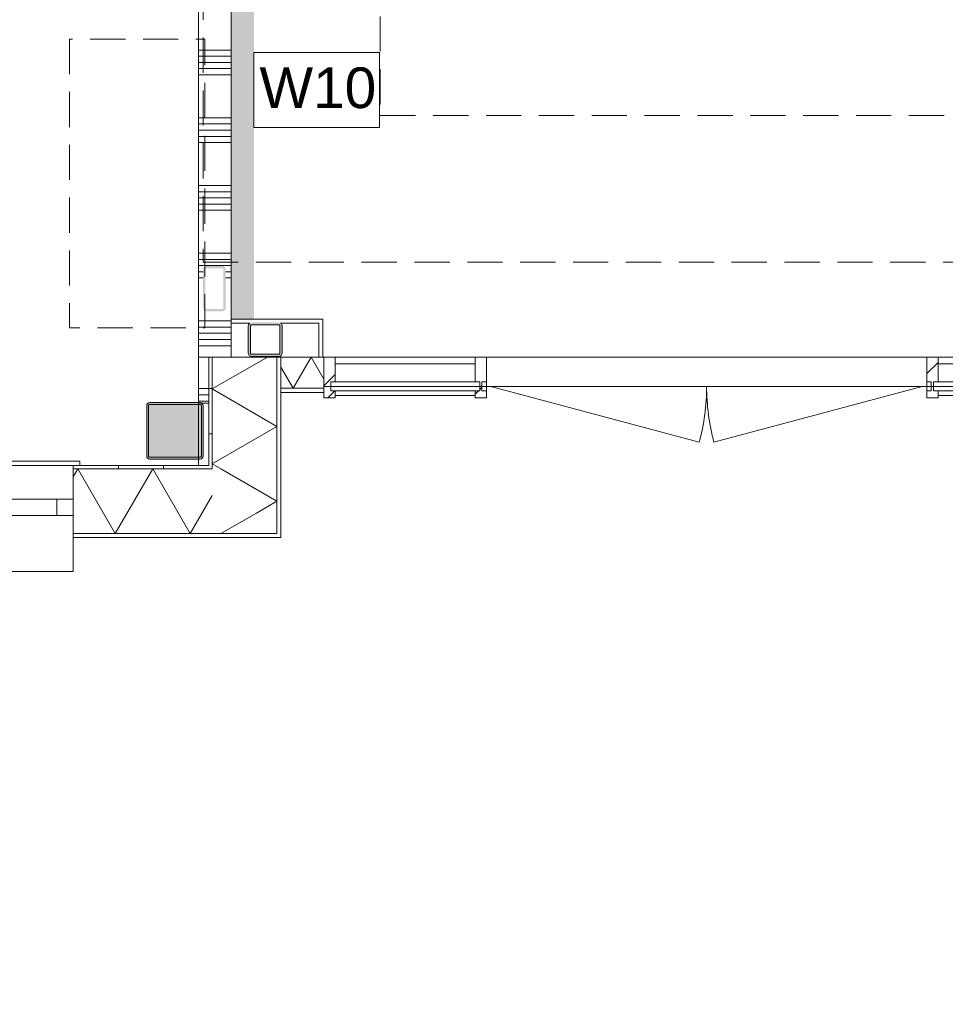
# Model space of a CAD drawing. Header units: millimetres. Extents: x -850 to 154668, y -80343 to 71019.
# Tile 14 of 147: x 24763 to 28862, y 14672 to 19035. Entities that reach past the tile are written whole.
import ezdxf

# ---------------------------------------------------------------- set-up
doc = ezdxf.new("R2010")
doc.units = ezdxf.units.MM
doc.header["$MEASUREMENT"] = 0
doc.linetypes.add('B0701', pattern=[234.119993, 155.999994, -78.119999])
doc.linetypes.add('Wipeout_Contour', pattern=[1000, 0, -1000])
for name, color, linetype in [('22 NC Binnenwanden', 7, 'Continuous'), ('Info Wandafwerking aanduiding', 7, 'Continuous'), ('New_21 Buitenwanden', 7, 'Continuous'), ('New_21 Buitenwanden Doorsnede-arcering', 7, 'Continuous'), ('New_21 Buitenwanden Laagscheidingslijnen', 7, 'Continuous'), ('New_21 Buitenwanden Ramen', 7, 'Continuous'), ('New_21 Vliesgevels', 7, 'Continuous'), ('New_21 Vliesgevels Afdek-arcering', 7, 'Continuous'), ('New_21 Vliesgevels Deuren', 7, 'Continuous'), ('New_21 Vliesgevels Doorsnede-arcering', 7, 'Continuous'), ('New_22 NC Binnenwanden', 7, 'Continuous'), ('New_22 NC Binnenwanden Doorsnede-arcering', 7, 'Continuous'), ('New_23 Vloeren', 7, 'Continuous'), ('New_24 Trappen', 7, 'Continuous'), ('New_73 Keuken', 7, 'Continuous'), ('New_Info Wandafwerking aanduiding', 7, 'Continuous'), ('New_Info Wandafwerking aanduiding Doorsnede-arcering', 7, 'Continuous'), ('New_Z Ruimtefuncties Zone omranding', 7, 'Continuous'), ('S-COLS-____-OTLN.RVT S', 7, 'Continuous'), ('S-COLS-____-OTLN.RVT S 2D arcering', 7, 'Continuous'), ('S-COLS-____-OTLN.RVT S Doorsnede-arcering', 7, 'Continuous')]:
    doc.layers.add(name, color=color, linetype=linetype)
doc.styles.add('GENERATED_STYLE_1', font='arial.ttf')
doc.linetypes.add('Regenwater', pattern='A,0,[1,UO-720 _wandafwerkingen BG_2022-06-211.Shx,S=11.404762,R=0,X=0,Y=0.005006],-1499.5,0', length=1499.5)
pattern_1 = [(180, (0, 0), (0, 200), [])]
pattern_2 = [(90, (0, 0), (-200, 0), [])]
pattern_3 = [(45, (0, 0), (-176.7767, 176.7767), []), (45, (-35.36, 35.36), (-176.7767, 176.7767), []), (45, (-70.7, 70.7), (-176.7767, 176.7767), [])]

# ---------------------------------------------------------------- blocks, each defined once
blk = doc.blocks.new('Slab_1_1', base_point=(0, 17060))
at = {"layer": 'New_23 Vloeren', "color": 7, "linetype": 'Continuous', "lineweight": 0, "flags": 128}
blk.add_lwpolyline([(0, 17060), (25600, 17060), (25600, 17539.8), (30060, 17539.8), (30060, 0), (44257.3, 0), (99110, 0), (99110, 26125), (78570.2, 26125), (78570.2, 30220), (61804.1, 30220), (61804.1, 33195.8), (50070.2, 33195.8), (50070.2, 36555.1), (42600, 36555.1), (42600, 38994.9), (31200.9, 38994.9), (31200.9, 49880), (25600, 49880), (25600, 70460), (0, 70460)], close=True, dxfattribs=at)
blk = doc.blocks.new('Stair_4_1')
at = {"layer": 'New_24 Trappen', "color": 7, "linetype": 'B0701', "lineweight": 0}
for p, q in [((26360, 19283), (26359.9, 18610)), ((25575, 19189.5), (25574.9, 17960)), ((26359.9, 18610), (29189.8, 18610)), ((25574.9, 17960), (29864.8, 17960))]:
    blk.add_line(p, q, dxfattribs=at)
blk = doc.blocks.new('*X30')
at = {"layer": 'New_22 NC Binnenwanden Doorsnede-arcering', "color": 254, "linetype": 'Continuous', "lineweight": 0, "true_color": 0xe9ebeb}
for p, q in [((25565.5, 21572.6), (25555, 21572.6)), ((25567, 21545.2), (25555, 21545.2)), ((25567, 21517.7), (25555, 21517.7)), ((25567, 21490.3), (25555, 21490.3))]:
    blk.add_line(p, q, dxfattribs=at)
blk = doc.blocks.new('*X31')
at = {"layer": 'New_22 NC Binnenwanden Doorsnede-arcering', "color": 254, "linetype": 'Continuous', "lineweight": 0, "true_color": 0xe9ebeb}
for p, q in [((25677.9, 21572.6), (25573.5, 21572.6)), ((25700, 21572.6), (25677.9, 21572.6)), ((25677.9, 21545.2), (25575, 21545.2)), ((25677.9, 21517.7), (25575, 21517.7)), ((25700, 21545.2), (25677.9, 21545.2)), ((25700, 21517.7), (25677.9, 21517.7)), ((25677.9, 21490.3), (25575, 21490.3)), ((25700, 21490.3), (25677.9, 21490.3)), ((25677.9, 21300), (25555, 21300)), ((25700, 21300), (25677.9, 21300)), ((25677.9, 21272.6), (25555, 21272.6)), ((25677.9, 21245.2), (25555, 21245.2)), ((25700, 21272.6), (25677.9, 21272.6)), ((25700, 21245.2), (25677.9, 21245.2)), ((25677.9, 21217.7), (25555, 21217.7)), ((25700, 21217.7), (25677.9, 21217.7)), ((25677.9, 21190.3), (25555, 21190.3)), ((25700, 21190.3), (25677.9, 21190.3)), ((25677.9, 21000), (25555, 21000)), ((25700, 21000), (25677.9, 21000)), ((25677.9, 20972.6), (25555, 20972.6)), ((25677.9, 20945.2), (25555, 20945.2)), ((25700, 20972.6), (25677.9, 20972.6)), ((25700, 20945.2), (25677.9, 20945.2)), ((25677.9, 20917.7), (25555, 20917.7)), ((25700, 20917.7), (25677.9, 20917.7)), ((25677.9, 20890.3), (25555, 20890.3)), ((25700, 20890.3), (25677.9, 20890.3)), ((25677.9, 20700), (25555, 20700)), ((25700, 20700), (25677.9, 20700)), ((25677.9, 20672.6), (25555, 20672.6)), ((25677.9, 20645.2), (25555, 20645.2)), ((25700, 20672.6), (25677.9, 20672.6)), ((25700, 20645.2), (25677.9, 20645.2)), ((25677.9, 20617.7), (25555, 20617.7)), ((25677.9, 20590.3), (25555, 20590.3)), ((25700, 20617.7), (25677.9, 20617.7)), ((25700, 20590.3), (25677.9, 20590.3)), ((25677.9, 20400), (25555, 20400)), ((25677.9, 20372.6), (25555, 20372.6)), ((25700, 20400), (25677.9, 20400)), ((25700, 20372.6), (25677.9, 20372.6)), ((25677.9, 20345.2), (25555, 20345.2)), ((25700, 20345.2), (25677.9, 20345.2)), ((25677.9, 20317.7), (25555, 20317.7)), ((25677.9, 20290.3), (25555, 20290.3)), ((25700, 20317.7), (25677.9, 20317.7)), ((25700, 20290.3), (25677.9, 20290.3)), ((25677.9, 20100), (25555, 20100)), ((25677.9, 20072.6), (25555, 20072.6)), ((25700, 20100), (25677.9, 20100)), ((25700, 20072.6), (25677.9, 20072.6)), ((25677.9, 20045.2), (25555, 20045.2)), ((25700, 20045.2), (25677.9, 20045.2)), ((25677.9, 20017.7), (25555, 20017.7)), ((25677.9, 19990.3), (25555, 19990.3)), ((25700, 20017.7), (25677.9, 20017.7)), ((25700, 19990.3), (25677.9, 19990.3)), ((25677.9, 19800), (25555, 19800)), ((25677.9, 19772.6), (25555, 19772.6)), ((25700, 19800), (25677.9, 19800)), ((25700, 19772.6), (25677.9, 19772.6)), ((25677.9, 19745.2), (25555, 19745.2)), ((25677.9, 19717.7), (25555, 19717.7)), ((25700, 19745.2), (25677.9, 19745.2)), ((25700, 19717.7), (25677.9, 19717.7)), ((25677.9, 19690.3), (25555, 19690.3)), ((25700, 19690.3), (25677.9, 19690.3)), ((25677.9, 19500), (25555, 19500)), ((25700, 19500), (25677.9, 19500)), ((25677.9, 19472.6), (25555, 19472.6)), ((25700, 19472.6), (25677.9, 19472.6)), ((25677.9, 19445.2), (25555, 19445.2)), ((25677.9, 19417.7), (25555, 19417.7)), ((25700, 19445.2), (25677.9, 19445.2)), ((25700, 19417.7), (25677.9, 19417.7)), ((25575, 19390.3), (25555, 19390.3)), ((25677.9, 19390.3), (25675.5, 19390.3)), ((25700, 19390.3), (25677.9, 19390.3)), ((25677.9, 19200), (25555, 19200)), ((25700, 19200), (25677.9, 19200)), ((25677.9, 19172.6), (25555, 19172.6)), ((25700, 19172.6), (25677.9, 19172.6)), ((25677.9, 19145.2), (25555, 19145.2)), ((25677.9, 19117.7), (25555, 19117.7)), ((25700, 19145.2), (25677.9, 19145.2)), ((25700, 19117.7), (25677.9, 19117.7)), ((25677.9, 19090.3), (25555, 19090.3)), ((25700, 19090.3), (25677.9, 19090.3)), ((25677.9, 18900), (25555, 18900)), ((25700, 18900), (25677.9, 18900)), ((25677.9, 18872.6), (25555, 18872.6)), ((25677.9, 18845.2), (25555, 18845.2)), ((25700, 18872.6), (25677.9, 18872.6)), ((25700, 18845.2), (25677.9, 18845.2)), ((25677.9, 18817.7), (25555, 18817.7)), ((25700, 18817.7), (25677.9, 18817.7)), ((25677.9, 18790.3), (25555, 18790.3)), ((25700, 18790.3), (25677.9, 18790.3)), ((25677.9, 18600), (25555, 18600)), ((25700, 18600), (25677.9, 18600)), ((25677.9, 18572.6), (25555, 18572.6)), ((25677.9, 18545.2), (25555, 18545.2)), ((25700, 18572.6), (25677.9, 18572.6)), ((25700, 18545.2), (25677.9, 18545.2)), ((25677.9, 18517.7), (25555, 18517.7)), ((25700, 18517.7), (25677.9, 18517.7)), ((25677.9, 18490.3), (25555, 18490.3)), ((25700, 18490.3), (25677.9, 18490.3)), ((25677.9, 18300), (25555, 18300)), ((25700, 18300), (25677.9, 18300)), ((25677.9, 18272.6), (25555, 18272.6)), ((25677.9, 18245.2), (25555, 18245.2)), ((25700, 18272.6), (25677.9, 18272.6)), ((25700, 18245.2), (25677.9, 18245.2)), ((25677.9, 18217.7), (25555, 18217.7)), ((25677.9, 18190.3), (25555, 18190.3)), ((25700, 18217.7), (25677.9, 18217.7)), ((25700, 18190.3), (25677.9, 18190.3)), ((25677.9, 18000), (25555, 18000)), ((25677.9, 17972.6), (25555, 17972.6)), ((25700, 18000), (25677.9, 18000)), ((25700, 17972.6), (25677.9, 17972.6)), ((25677.9, 17945.2), (25555, 17945.2)), ((25700, 17945.2), (25677.9, 17945.2)), ((25575, 17917.7), (25555, 17917.7)), ((25575, 17890.3), (25555, 17890.3)), ((25677.9, 17917.7), (25675.5, 17917.7)), ((25677.9, 17890.3), (25675.5, 17890.3)), ((25700, 17917.7), (25677.9, 17917.7)), ((25700, 17890.3), (25677.9, 17890.3)), ((25677.9, 17700), (25555, 17700)), ((25677.9, 17672.6), (25555, 17672.6)), ((25700, 17700), (25677.9, 17700)), ((25700, 17672.6), (25677.9, 17672.6)), ((25677.9, 17645.2), (25555, 17645.2)), ((25700, 17645.2), (25677.9, 17645.2)), ((25677.9, 17617.7), (25555, 17617.7)), ((25677.9, 17590.3), (25555, 17590.3)), ((25700, 17617.7), (25677.9, 17617.7)), ((25700, 17590.3), (25677.9, 17590.3))]:
    blk.add_line(p, q, dxfattribs=at)
blk = doc.blocks.new('Wall_3_1', base_point=(25700, 17539.8))
at = {"layer": 'New_22 NC Binnenwanden', "color": 8, "linetype": 'Continuous', "lineweight": 0, "true_color": 0x778488, "flags": 128}
for points in [[(25555, 21577), (25555, 21343)], [(25559, 21585), (25700, 21585)], [(25700, 17539.8), (25700, 21585)], [(25555, 21335), (25555, 17539.8)], [(25555, 17539.8), (25700, 17539.8)]]:
    blk.add_lwpolyline(points, dxfattribs=at)
at = {"layer": 'New_22 NC Binnenwanden', "color": 8, "lineweight": 0, "true_color": 0x778488}
for name in ['*X30', '*X31']:
    blk.add_blockref(name, (0, 0), dxfattribs=at)
blk = doc.blocks.new('*X592')
at = {"layer": 'New_21 Buitenwanden Doorsnede-arcering', "linetype": 'Continuous', "lineweight": 0, "true_color": 0xe9ebeb}
for points in [[(25902.1, 17398.7), (25902.2, 17398.7), (25902.2, 17539.8), (25902.1, 17539.8)], [(25902.2, 17248.7), (25902.1, 17248.7), (25902.1, 17098.7), (25902.2, 17098.7)], [(25902.2, 16948.7), (25902.1, 16948.7), (25902.1, 16798.7), (25902.2, 16798.7)]]:
    blk.add_hatch(color=254, dxfattribs=at).paths.add_polyline_path(points)
blk = doc.blocks.new('*X594')
at = {"layer": 'New_21 Buitenwanden Doorsnede-arcering', "linetype": 'Continuous', "lineweight": 0, "true_color": 0xe9ebeb}
for points in [[(25615, 17398.7), (25615.1, 17398.7), (25615.1, 17539.8), (25615, 17539.8)], [(25615.1, 17248.7), (25615, 17248.7), (25615, 17098.7), (25615.1, 17098.7)]]:
    blk.add_hatch(color=254, dxfattribs=at).paths.add_polyline_path(points)
blk = doc.blocks.new('*X595')
at = {"layer": 'New_21 Buitenwanden Doorsnede-arcering', "color": 254, "linetype": 'Continuous', "lineweight": 0, "true_color": 0xe9ebeb}
for q in [(25653.5, 17044.9), (25811.2, 16848.8)]:
    blk.add_line((25902.1, 16901.4), q, dxfattribs=at)
blk = doc.blocks.new('*X596')
at = {"layer": 'New_21 Buitenwanden Doorsnede-arcering', "color": 254, "linetype": 'Continuous', "lineweight": 0, "true_color": 0xe9ebeb}
for p, q in [((25859.9, 17539.8), (25615.1, 17398.5)), ((25902.1, 17232.8), (25615.1, 17398.5)), ((25902.1, 17232.8), (25615.1, 17067.1)), ((25653.5, 17044.9), (25615.1, 17067.1))]:
    blk.add_line(p, q, dxfattribs=at)
blk = doc.blocks.new('*X599')
at = {"layer": 'New_21 Buitenwanden Doorsnede-arcering', "color": 254, "linetype": 'Continuous', "lineweight": 0, "true_color": 0xe9ebeb}
blk.add_line((25811.2, 16848.8), (25653.6, 16757.9), dxfattribs=at)
blk = doc.blocks.new('Wall_149_1', base_point=(25600, 17060))
at = {"layer": 'New_21 Buitenwanden Doorsnede-arcering', "linetype": 'Continuous', "lineweight": 0, "true_color": 0xe9ebeb}
h = blk.add_hatch(dxfattribs=at)
h.set_pattern_fill('930_Lijnen_vert_200_0001', color=254, style=0, pattern_type=2)
h.set_pattern_definition(pattern_1)
h.paths.add_polyline_path([(25615, 17060), (25615, 17539.8), (25600, 17539.8), (25600, 17060)])
h = blk.add_hatch(dxfattribs=at)
h.set_pattern_fill('930_Lijnen_vert_200_0001', color=254, style=0, pattern_type=2)
h.set_pattern_definition(pattern_1)
h.paths.add_polyline_path([(25600, 17060), (25615, 17045), (25615, 17060)])
h = blk.add_hatch(dxfattribs=at)
h.set_pattern_fill('930_Lijnen_vert_200_0001', color=254, style=0, pattern_type=2)
h.set_pattern_definition(pattern_1)
h.paths.add_polyline_path([(25600, 17045), (25615, 17045), (25600, 17060)])
at = {"layer": 'New_21 Buitenwanden', "color": 8, "linetype": 'Continuous', "lineweight": 0, "true_color": 0x778488, "flags": 128}
for points in [[(25615, 17539.8), (25600, 17539.8)], [(25600, 17539.8), (25600, 17060)], [(25615.1, 17539.8), (25615, 17539.8)], [(25902.1, 17539.8), (25615.1, 17539.8)], [(25902.2, 17539.8), (25902.1, 17539.8)], [(25920.2, 17539.8), (25902.2, 17539.8)], [(25920.2, 16739.8), (25920.2, 17539.8)], [(25920.2, 16739.8), (25902.2, 16739.8)]]:
    blk.add_lwpolyline(points, dxfattribs=at)
at = {"layer": 'New_21 Buitenwanden Laagscheidingslijnen', "color": 8, "linetype": 'Continuous', "lineweight": 0, "true_color": 0x778488}
for p, q in [((25615, 17539.8), (25615, 17045)), ((25615.1, 17539.8), (25615.1, 17044.9)), ((25902.1, 17044.9), (25902.1, 17539.8)), ((25902.2, 16757.9), (25902.2, 17539.8)), ((25600, 17045), (25615, 17045)), ((25615, 17044.9), (25615.1, 17044.9)), ((25902.1, 16757.9), (25902.1, 17044.9)), ((25615.1, 16757.9), (25902.1, 16757.9)), ((25902.1, 16757.8), (25902.2, 16757.8)), ((25902.2, 16757.8), (25902.2, 16757.9))]:
    blk.add_line(p, q, dxfattribs=at)
at = {"layer": 'New_21 Buitenwanden', "color": 8, "lineweight": 0, "true_color": 0x778488}
for name in ['*X594', '*X596', '*X592', '*X595', '*X599']:
    blk.add_blockref(name, (0, 0), dxfattribs=at)
blk = doc.blocks.new('*X710')
at = {"layer": 'New_21 Buitenwanden Doorsnede-arcering', "linetype": 'Continuous', "lineweight": 0, "true_color": 0xe9ebeb}
for points in [[(21750.8, 16757.9), (21600.8, 16757.9), (21600.8, 16757.8), (21750.8, 16757.8)], [(22050.8, 16757.9), (21900.8, 16757.9), (21900.8, 16757.8), (22050.8, 16757.8)], [(22350.8, 16757.9), (22200.8, 16757.9), (22200.8, 16757.8), (22350.8, 16757.8)], [(22650.8, 16757.9), (22500.8, 16757.9), (22500.8, 16757.8), (22650.8, 16757.8)], [(22950.8, 16757.9), (22800.8, 16757.9), (22800.8, 16757.8), (22950.8, 16757.8)], [(23250.8, 16757.9), (23100.8, 16757.9), (23100.8, 16757.8), (23250.8, 16757.8)], [(23550.8, 16757.9), (23400.8, 16757.9), (23400.8, 16757.8), (23550.8, 16757.8)]]:
    blk.add_hatch(color=254, dxfattribs=at).paths.add_polyline_path(points)
blk = doc.blocks.new('*X711')
at = {"layer": 'New_21 Buitenwanden Doorsnede-arcering', "linetype": 'Continuous', "lineweight": 0, "true_color": 0xe9ebeb}
for points in [[(25050.8, 16757.9), (25000, 16757.9), (25000, 16757.8), (25050.8, 16757.8)], [(25350.8, 16757.9), (25200.8, 16757.9), (25200.8, 16757.8), (25350.8, 16757.8)], [(25650.8, 16757.9), (25500.8, 16757.9), (25500.8, 16757.8), (25650.8, 16757.8)], [(25902.1, 16757.9), (25800.8, 16757.9), (25800.8, 16757.8), (25902.1, 16757.8)]]:
    blk.add_hatch(color=254, dxfattribs=at).paths.add_polyline_path(points)
blk = doc.blocks.new('*X712')
at = {"layer": 'New_21 Buitenwanden Doorsnede-arcering', "linetype": 'Continuous', "lineweight": 0, "true_color": 0xe9ebeb}
for points in [[(21750.8, 17045), (21600.8, 17045), (21600.8, 17044.9), (21750.8, 17044.9)], [(22050.8, 17045), (21900.8, 17045), (21900.8, 17044.9), (22050.8, 17044.9)], [(22350.8, 17045), (22200.8, 17045), (22200.8, 17044.9), (22350.8, 17044.9)], [(22650.8, 17045), (22500.8, 17045), (22500.8, 17044.9), (22650.8, 17044.9)], [(22950.8, 17045), (22800.8, 17045), (22800.8, 17044.9), (22950.8, 17044.9)], [(23250.8, 17045), (23100.8, 17045), (23100.8, 17044.9), (23250.8, 17044.9)], [(23550.8, 17045), (23400.8, 17045), (23400.8, 17044.9), (23550.8, 17044.9)]]:
    blk.add_hatch(color=254, dxfattribs=at).paths.add_polyline_path(points)
blk = doc.blocks.new('*X713')
at = {"layer": 'New_21 Buitenwanden Doorsnede-arcering', "linetype": 'Continuous', "lineweight": 0, "true_color": 0xe9ebeb}
for points in [[(25000, 17045), (25000, 17044.9), (25050.8, 17044.9), (25050.8, 17045)], [(25350.8, 17045), (25200.8, 17045), (25200.8, 17044.9), (25350.8, 17044.9)], [(25500.8, 17045), (25500.8, 17044.9), (25615, 17044.9), (25615, 17045)]]:
    blk.add_hatch(color=254, dxfattribs=at).paths.add_polyline_path(points)
blk = doc.blocks.new('*X714')
at = {"layer": 'New_21 Buitenwanden Doorsnede-arcering', "color": 254, "linetype": 'Continuous', "lineweight": 0, "true_color": 0xe9ebeb}
for p, q in [((21565, 16799.6), (21706.6, 17044.9)), ((21872.3, 16757.9), (21706.6, 17044.9)), ((21872.3, 16757.9), (22038, 17044.9)), ((22203.7, 16757.9), (22038, 17044.9)), ((22203.7, 16757.9), (22369.4, 17044.9)), ((22535.1, 16757.9), (22369.4, 17044.9)), ((22535.1, 16757.9), (22700.8, 17044.9)), ((22866.5, 16757.9), (22700.8, 17044.9)), ((22866.5, 16757.9), (23032.2, 17044.9)), ((23197.9, 16757.9), (23032.2, 17044.9)), ((23197.9, 16757.9), (23363.6, 17044.9)), ((23529.3, 16757.9), (23363.6, 17044.9)), ((23529.3, 16757.9), (23695, 17044.9)), ((23700, 17036.3), (23695, 17044.9))]:
    blk.add_line(p, q, dxfattribs=at)
blk = doc.blocks.new('*X715')
at = {"layer": 'New_21 Buitenwanden Doorsnede-arcering', "color": 254, "linetype": 'Continuous', "lineweight": 0, "true_color": 0xe9ebeb}
for p, q in [((25000, 17009.2), (25020.6, 17044.9)), ((25186.3, 16757.9), (25020.6, 17044.9)), ((25186.3, 16757.9), (25352, 17044.9)), ((25517.7, 16757.9), (25352, 17044.9)), ((25517.7, 16757.9), (25615.1, 16926.6))]:
    blk.add_line(p, q, dxfattribs=at)
blk = doc.blocks.new('R1 22_7')
at = {"layer": 'New_21 Buitenwanden Ramen', "color": 1, "linetype": 'Continuous', "lineweight": 0}
for p, q in [((-725, 150.2), (-725, 168.2)), ((-725, 168.2), (680, 168.2)), ((-650, 150.2), (-680, 150.2)), ((-650, 150.2), (-680, 150.2)), ((-650, 135.2), (-650, 150.2)), ((-650, 135.2), (-650, 150.2)), ((-650, 0), (-650, 135.1)), ((-650, 0), (-650, 135.1)), ((650, 135.2), (650, 150.2)), ((650, 135.2), (650, 150.2)), ((650, 150.2), (680, 150.2)), ((650, 150.2), (680, 150.2)), ((650, 0), (650, 135.1)), ((650, 0), (650, 135.1)), ((680, 168.2), (680, 150.2)), ((-650, 0), (-577, 0)), ((-650, -72), (-650, 0)), ((-650, -72), (-650, 0)), ((-577, 0), (-577, -72)), ((-577, 0), (577, 0)), ((577, -72), (577, 0)), ((577, 0), (650, 0)), ((650, -72), (650, 0)), ((650, -72), (650, 0)), ((-577, -72), (-650, -72)), ((-650, -152), (-650, -72)), ((577, -72), (-577, -72)), ((650, -72), (577, -72)), ((650, -152), (650, -72)), ((-650, -170), (-650, -320)), ((650, -320), (650, -170)), ((-650, -320), (650, -320))]:
    blk.add_line(p, q, dxfattribs=at)
at = {"layer": 'New_21 Buitenwanden Ramen', "color": 9, "linetype": 'Continuous', "lineweight": 0}
for p, q in [((-650, 150.2), (650, 150.2)), ((-650, 135.1), (-650, 135.2)), ((-650, 135.1), (-650, 135.2)), ((650, 135.1), (650, 135.2)), ((650, 135.1), (650, 135.2)), ((-650, -170), (-650, -152)), ((650, -170), (650, -152))]:
    blk.add_line(p, q, dxfattribs=at)
blk = doc.blocks.new('Wall_162_1', base_point=(21565, 17060))
at = {"layer": 'New_21 Buitenwanden Doorsnede-arcering', "linetype": 'Continuous', "lineweight": 0, "true_color": 0xe9ebeb}
h = blk.add_hatch(dxfattribs=at)
h.set_pattern_fill('930_Lijnen_vert_200_0001', color=254, style=0, pattern_type=2)
h.set_pattern_definition(pattern_2)
h.paths.add_polyline_path([(21565, 17045), (23700, 17045), (23700, 17060), (21565, 17060)])
h = blk.add_hatch(dxfattribs=at)
h.set_pattern_fill('930_Lijnen_vert_200_0001', color=254, style=0, pattern_type=2)
h.set_pattern_definition(pattern_2)
h.paths.add_polyline_path([(25600, 17060), (25000, 17060), (25000, 17045), (25600, 17045)])
at = {"layer": 'New_21 Buitenwanden', "color": 8, "linetype": 'Continuous', "lineweight": 0, "true_color": 0x778488}
for p, q in [((23700, 17060), (23670, 17060)), ((23700, 17045), (23700, 17060)), ((25000, 17060), (25030, 17060)), ((25000, 17045), (25000, 17060)), ((23700, 17044.9), (23700, 17045)), ((23700, 16909.8), (23700, 17044.9)), ((25000, 17044.9), (25000, 17045)), ((25000, 16909.8), (25000, 17044.9)), ((23700, 16837.8), (23700, 16909.8)), ((25000, 16837.8), (25000, 16909.8)), ((23700, 16757.8), (23700, 16837.8)), ((25000, 16757.8), (25000, 16837.8)), ((23700, 16739.8), (23700, 16757.8)), ((25000, 16739.8), (25000, 16757.8))]:
    blk.add_line(p, q, dxfattribs=at)
at = {"layer": 'New_21 Buitenwanden', "color": 8, "linetype": 'Continuous', "lineweight": 0, "true_color": 0x778488, "flags": 128}
for points in [[(23700, 17060), (21565, 17060)], [(25600, 17060), (25000, 17060)], [(21565, 16739.8), (23700, 16739.8)], [(25000, 16739.8), (25902.2, 16739.8)]]:
    blk.add_lwpolyline(points, dxfattribs=at)
at = {"layer": 'New_21 Buitenwanden Laagscheidingslijnen', "color": 8, "linetype": 'Continuous', "lineweight": 0, "true_color": 0x778488}
for p, q in [((23700, 17045), (21565, 17045)), ((23700, 17044.9), (21565, 17044.9)), ((25600, 17045), (25000, 17045)), ((25615, 17044.9), (25000, 17044.9)), ((25600, 17045), (25615, 17045)), ((25615, 17044.9), (25615.1, 17044.9)), ((21565, 16757.9), (23700, 16757.9)), ((21565, 16757.8), (23700, 16757.8)), ((25000, 16757.9), (25615.1, 16757.9)), ((25000, 16757.8), (25902.1, 16757.8)), ((25615.1, 16757.9), (25902.1, 16757.9)), ((25902.1, 16757.8), (25902.2, 16757.8))]:
    blk.add_line(p, q, dxfattribs=at)
at = {"layer": 'New_21 Buitenwanden', "color": 8, "lineweight": 0, "true_color": 0x778488}
for name in ['*X714', '*X712', '*X713', '*X715', '*X710', '*X711']:
    blk.add_blockref(name, (0, 0), dxfattribs=at)
at = {"layer": 'New_21 Buitenwanden Ramen', "color": 1, "linetype": 'Continuous', "lineweight": 0, "zscale": 1000}
blk.add_blockref('R1 22_7', (24350, 16909.8), dxfattribs=at)
blk = doc.blocks.new('Slab_21_1', base_point=(24983.2, 18948.9))
at = {"layer": 'New_73 Keuken', "color": 9, "linetype": 'B0701', "lineweight": 0, "flags": 128}
blk.add_lwpolyline([(24983.2, 18948.9), (24983.2, 17668.9), (25583.2, 17668.9), (25583.2, 18948.9)], close=True, dxfattribs=at)
blk = doc.blocks.new('*X1446')
at = {"layer": 'New_21 Buitenwanden Doorsnede-arcering', "linetype": 'Continuous', "lineweight": 0, "true_color": 0xe9ebeb}
for points in [[(25920.1, 17401.7), (25920.1, 17401.6), (25950.9, 17401.6), (25950.9, 17401.7)], [(26100.9, 17401.7), (26100.9, 17401.6), (26110.2, 17401.6), (26110.2, 17401.7)]]:
    blk.add_hatch(color=254, dxfattribs=at).paths.add_polyline_path(points)
blk = doc.blocks.new('*X1447')
at = {"layer": 'New_21 Buitenwanden Doorsnede-arcering', "linetype": 'Continuous', "lineweight": 0, "true_color": 0xe9ebeb}
for points in [[(25950.9, 17539.8), (25920.1, 17539.8), (25920.1, 17539.7), (25950.9, 17539.7)], [(26100.9, 17539.8), (26100.9, 17539.7), (26110.2, 17539.7), (26110.2, 17539.8)]]:
    blk.add_hatch(color=254, dxfattribs=at).paths.add_polyline_path(points)
blk = doc.blocks.new('*X1448')
at = {"layer": 'New_21 Buitenwanden Doorsnede-arcering', "color": 254, "linetype": 'Continuous', "lineweight": 0, "true_color": 0xe9ebeb}
for p, q in [((25973.8, 17401.7), (26053.5, 17539.7)), ((26110.2, 17441.5), (26053.5, 17539.7)), ((25973.8, 17401.7), (25920.1, 17494.8))]:
    blk.add_line(p, q, dxfattribs=at)
blk = doc.blocks.new('Wall_248_1', base_point=(26110.2, 17539.8))
at = {"layer": 'New_21 Buitenwanden', "color": 8, "linetype": 'Continuous', "lineweight": 0, "true_color": 0x778488, "flags": 128}
for points in [[(26110.2, 17539.8), (25920.1, 17539.8)], [(25920.1, 17539.7), (25920.1, 17539.8)], [(25920.1, 17401.7), (25920.1, 17539.7)], [(26110.2, 17539.7), (26110.2, 17539.8)], [(26110.2, 17401.7), (26110.2, 17539.7)], [(25920.1, 17401.6), (25920.1, 17401.7)], [(25920.1, 17383.6), (25920.1, 17401.6)], [(25920.1, 17383.6), (26110.2, 17383.6)], [(26110.2, 17401.6), (26110.2, 17401.7)], [(26110.2, 17383.6), (26110.2, 17401.6)]]:
    blk.add_lwpolyline(points, dxfattribs=at)
at = {"layer": 'New_21 Buitenwanden Laagscheidingslijnen', "color": 8, "linetype": 'Continuous', "lineweight": 0, "true_color": 0x778488}
for p, q in [((26110.2, 17539.7), (25920.1, 17539.7)), ((25920.1, 17401.7), (26110.2, 17401.7)), ((25920.1, 17401.6), (26110.2, 17401.6))]:
    blk.add_line(p, q, dxfattribs=at)
at = {"layer": 'New_21 Buitenwanden', "color": 8, "lineweight": 0, "true_color": 0x778488}
for name in ['*X1447', '*X1448', '*X1446']:
    blk.add_blockref(name, (0, 0), dxfattribs=at)
blk = doc.blocks.new('*X1654')
at = {"layer": 'New_22 NC Binnenwanden Doorsnede-arcering', "color": 254, "linetype": 'Continuous', "lineweight": 0, "true_color": 0xe9ebeb}
for p, q in [((25600, 17400), (25555, 17400)), ((25600, 17372.6), (25555, 17372.6)), ((25600, 17345.1), (25555, 17345.1))]:
    blk.add_line(p, q, dxfattribs=at)
blk = doc.blocks.new('Wall_290_1', base_point=(25600, 17335))
at = {"layer": 'New_22 NC Binnenwanden', "color": 8, "linetype": 'Continuous', "lineweight": 0, "true_color": 0x778488, "flags": 128}
for points in [[(25555, 17539.8), (25555, 17335)], [(25600, 17335), (25600, 17539.8)], [(25559, 17335), (25600, 17335)]]:
    blk.add_lwpolyline(points, dxfattribs=at)
at = {"layer": 'New_22 NC Binnenwanden', "color": 8, "lineweight": 0, "true_color": 0x778488}
blk.add_blockref('*X1654', (0, 0), dxfattribs=at)
blk = doc.blocks.new('Wall_393_1', base_point=(25699.8, 17689.8))
at = {"layer": '22 NC Binnenwanden', "color": 8, "linetype": 'Continuous', "lineweight": 0, "true_color": 0x778488, "flags": 128}
for points in [[(26105.2, 17707.8), (25699.8, 17707.8)], [(25699.8, 17707.8), (25699.8, 17689.8)], [(25699.8, 17689.8), (25782.9, 17689.8)], [(25918.1, 17689.8), (26087.2, 17689.8)], [(26105.2, 17707.8), (26105.2, 17689.8)]]:
    blk.add_lwpolyline(points, dxfattribs=at)
blk = doc.blocks.new('Wall_394_1', base_point=(26087.2, 17689.8))
at = {"layer": '22 NC Binnenwanden', "color": 8, "linetype": 'Continuous', "lineweight": 0, "true_color": 0x778488, "flags": 128}
for points in [[(26087.2, 17689.8), (26087.2, 17539.8)], [(26105.2, 17539.8), (26105.2, 17689.8)], [(26105.2, 17539.8), (26087.2, 17539.8)]]:
    blk.add_lwpolyline(points, dxfattribs=at)
blk = doc.blocks.new('Column_26_1', base_point=(25625.5, 17842.9))
at = {"layer": 'S-COLS-____-OTLN.RVT S Doorsnede-arcering', "linetype": 'Continuous', "lineweight": 0, "true_color": 0x778488}
h = blk.add_hatch(color=8, dxfattribs=at)
h.paths.add_polyline_path([(25660.5, 17742.9, 0.414214), (25675.5, 17757.9), (25675.5, 17927.9, 0.414214), (25660.5, 17942.9), (25590.5, 17942.9, 0.414214), (25575.5, 17927.9), (25575.5, 17757.9, 0.414214), (25590.5, 17742.9)])
h.paths.add_polyline_path([(25665.5, 17927.9), (25665.5, 17757.9, -0.414214), (25660.5, 17752.9), (25590.5, 17752.9, -0.414214), (25585.5, 17757.9), (25585.5, 17927.9, -0.414214), (25590.5, 17932.9), (25660.5, 17932.9, -0.414214)], flags=0)
blk = doc.blocks.new('Column_29_1', base_point=(25850.5, 17618))
at = {"layer": 'S-COLS-____-OTLN.RVT S Doorsnede-arcering', "linetype": 'Continuous', "lineweight": 0, "true_color": 0x778488}
h = blk.add_hatch(color=8, dxfattribs=at)
h.paths.add_polyline_path([(25775.5, 17678), (25775.5, 17558, 0.414214), (25790.5, 17543), (25910.5, 17543, 0.414214), (25925.5, 17558), (25925.5, 17678, 0.231573), (25919.7, 17689.8), (25781.3, 17689.8, 0.231573)])
h.paths.add_polyline_path([(25785.5, 17558), (25785.5, 17678, -0.414214), (25790.5, 17683), (25910.5, 17683, -0.414214), (25915.5, 17678), (25915.5, 17558, -0.414214), (25910.5, 17553), (25790.5, 17553, -0.414214)], flags=0)
blk.add_hatch(color=8, dxfattribs=at).paths.add_polyline_path([(25790.5, 17693, 0.166655), (25781.3, 17689.8), (25919.7, 17689.8, 0.166655), (25910.5, 17693)])
at = {"layer": 'S-COLS-____-OTLN.RVT S', "color": 9, "linetype": 'Continuous', "lineweight": 0, "flags": 128}
for points in [[(25775.5, 17678), (25775.5, 17558, 0.414214), (25790.5, 17543), (25910.5, 17543, 0.414214), (25925.5, 17558), (25925.5, 17678, 0.231573), (25919.7, 17689.8)], [(25781.3, 17689.8, 0.231573), (25775.5, 17678)]]:
    blk.add_lwpolyline(points, format="xyb", dxfattribs=at)
blk.add_lwpolyline([(25785.5, 17558), (25785.5, 17678, -0.414214), (25790.5, 17683), (25910.5, 17683, -0.414214), (25915.5, 17678), (25915.5, 17558, -0.414214), (25910.5, 17553), (25790.5, 17553, -0.414214)], format="xyb", close=True, dxfattribs=at)
blk = doc.blocks.new('Column 159[159]_1', base_point=(0.5, 3))
at = {"layer": 'S-COLS-____-OTLN.RVT S 2D arcering', "linetype": 'Continuous', "lineweight": 0, "true_color": 0x778488}
h = blk.add_hatch(color=8, dxfattribs=at)
h.paths.add_polyline_path([(25325.5, 17101), (25326.5, 17096), (25329.3, 17091.8), (25333.5, 17088.9), (25338.5, 17088), (25562.5, 17088), (25567.5, 17088.9), (25571.7, 17091.8), (25574.5, 17096), (25575.5, 17101), (25575.5, 17325), (25574.5, 17329.9), (25571.7, 17334.1), (25567.5, 17337), (25562.5, 17338), (25338.5, 17338), (25333.5, 17337), (25329.3, 17334.1), (25326.5, 17329.9), (25325.5, 17325)])
h.paths.add_polyline_path([(25562.5, 17096), (25338.5, 17096), (25336.6, 17096.3), (25335, 17097.4), (25333.9, 17099), (25333.5, 17101), (25333.5, 17325), (25333.9, 17326.9), (25335, 17328.5), (25336.6, 17329.6), (25338.5, 17330), (25562.5, 17330), (25564.4, 17329.6), (25566.1, 17328.5), (25567.1, 17326.9), (25567.5, 17325), (25567.5, 17101), (25567.1, 17099), (25566.1, 17097.4), (25564.4, 17096.3)], flags=0)
blk.add_hatch(color=8, dxfattribs=at).paths.add_polyline_path([(25562.5, 17330), (25338.5, 17330), (25336.6, 17329.6), (25335, 17328.5), (25333.9, 17326.9), (25333.5, 17325), (25333.5, 17101), (25333.9, 17099), (25335, 17097.4), (25336.6, 17096.3), (25338.5, 17096), (25562.5, 17096), (25564.4, 17096.3), (25566.1, 17097.4), (25567.1, 17099), (25567.5, 17101), (25567.5, 17325), (25567.1, 17326.9), (25566.1, 17328.5), (25564.4, 17329.6)])
at = {"layer": 'S-COLS-____-OTLN.RVT S', "color": 1, "linetype": 'Continuous', "lineweight": 0}
for p, q in [((25326.5, 17329.9), (25325.5, 17325)), ((25325.5, 17325), (25325.5, 17101)), ((25329.3, 17334.1), (25326.5, 17329.9)), ((25333.5, 17337), (25329.3, 17334.1)), ((25338.5, 17338), (25333.5, 17337)), ((25333.5, 17325), (25333.9, 17326.9)), ((25333.5, 17101), (25333.5, 17325)), ((25333.9, 17326.9), (25335, 17328.5)), ((25335, 17328.5), (25336.6, 17329.6)), ((25336.6, 17329.6), (25338.5, 17330)), ((25562.5, 17338), (25338.5, 17338)), ((25338.5, 17330), (25562.5, 17330)), ((25567.5, 17337), (25562.5, 17338)), ((25562.5, 17330), (25564.4, 17329.6)), ((25564.4, 17329.6), (25566.1, 17328.5)), ((25566.1, 17328.5), (25567.1, 17326.9)), ((25567.1, 17326.9), (25567.5, 17325)), ((25571.7, 17334.1), (25567.5, 17337)), ((25567.5, 17325), (25567.5, 17101)), ((25574.5, 17329.9), (25571.7, 17334.1)), ((25575.5, 17325), (25574.5, 17329.9)), ((25575.5, 17101), (25575.5, 17325)), ((25325.5, 17101), (25326.5, 17096)), ((25333.9, 17099), (25333.5, 17101)), ((25567.5, 17101), (25567.1, 17099)), ((25574.5, 17096), (25575.5, 17101)), ((25326.5, 17096), (25329.3, 17091.8)), ((25329.3, 17091.8), (25333.5, 17088.9)), ((25333.5, 17088.9), (25338.5, 17088)), ((25335, 17097.4), (25333.9, 17099)), ((25336.6, 17096.3), (25335, 17097.4)), ((25338.5, 17096), (25336.6, 17096.3)), ((25562.5, 17096), (25338.5, 17096)), ((25338.5, 17088), (25562.5, 17088)), ((25564.4, 17096.3), (25562.5, 17096)), ((25562.5, 17088), (25567.5, 17088.9)), ((25566.1, 17097.4), (25564.4, 17096.3)), ((25567.1, 17099), (25566.1, 17097.4)), ((25567.5, 17088.9), (25571.7, 17091.8)), ((25571.7, 17091.8), (25574.5, 17096))]:
    blk.add_line(p, q, dxfattribs=at)
blk = doc.blocks.new('Curtain Wall_95_1')
at = {"layer": 'New_21 Vliesgevels', "color": 1, "linetype": 'Continuous', "lineweight": 0}
for p, q in [((26160.2, 17539.8), (26110.2, 17539.8)), ((26110.2, 17539.8), (26110.2, 17359.8)), ((26830.2, 17539.8), (26780.2, 17539.8)), ((28830.2, 17539.8), (28780.2, 17539.8)), ((29500.2, 17539.8), (29450.2, 17539.8)), ((29500.2, 17539.8), (29500.2, 17359.8))]:
    blk.add_line(p, q, dxfattribs=at)
at = {"layer": 'New_21 Vliesgevels Deuren', "color": 1, "linetype": 'Continuous', "lineweight": 0}
for centre, start, end in [((26850.2, 17409.8), 345, 0), ((28760.2, 17409.8), 180, 195)]:
    blk.add_arc(centre, 955, start, end, dxfattribs=at)
at = {"color": 254, "linetype": 'Wipeout_Contour', "lineweight": 0, "ltscale": 126731.567288}
blk.add_wipeout([(26140.2, 17389.8), (26800.2, 17389.8), (26800.2, 17429.8), (26140.2, 17429.8)], dxfattribs=at).dxf.layer = 'New_21 Vliesgevels Afdek-arcering'
at = {"color": 254, "linetype": 'Wipeout_Contour', "lineweight": 0, "ltscale": 134579.467338}
blk.add_wipeout([(28800.2, 17429.8), (28780.2, 17429.8), (28780.2, 17389.8), (28800.2, 17389.8)], dxfattribs=at).dxf.layer = 'New_21 Vliesgevels Afdek-arcering'
at = {"layer": 'New_21 Vliesgevels', "color": 1, "linetype": 'Continuous', "lineweight": 0}
for p, q in [((28780.2, 17539.8), (28780.2, 17429.8)), ((28780.2, 17389.8), (28780.2, 17359.8))]:
    blk.add_line(p, q, dxfattribs=at)
at = {"layer": 'New_21 Vliesgevels', "color": 7, "linetype": 'Continuous', "lineweight": 0, "flags": 128}
blk.add_lwpolyline([(28780.2, 17429.8), (28780.2, 17389.8)], dxfattribs=at)
at = {"layer": 'New_21 Vliesgevels Deuren', "color": 1, "linetype": 'Continuous', "lineweight": 0}
blk.add_line((28760.2, 17409.8), (27837.7, 17162.6), dxfattribs=at)
at = {"color": 254, "linetype": 'Wipeout_Contour', "lineweight": 0, "ltscale": 126863.423832}
blk.add_wipeout([(26160.2, 17509.8), (26160.2, 17429.8), (26780.2, 17429.8), (26780.2, 17509.8)], dxfattribs=at).dxf.layer = 'New_21 Vliesgevels Afdek-arcering'
at = {"color": 254, "linetype": 'Wipeout_Contour', "lineweight": 0, "ltscale": 127901.49753}
blk.add_wipeout([(26810.2, 17389.8), (26830.2, 17389.8), (26830.2, 17429.8), (26810.2, 17429.8)], dxfattribs=at).dxf.layer = 'New_21 Vliesgevels Afdek-arcering'
at = {"color": 254, "linetype": 'Wipeout_Contour', "lineweight": 0, "ltscale": 135781.070073}
blk.add_wipeout([(28810.2, 17429.8), (28810.2, 17389.8), (29470.2, 17389.8), (29470.2, 17429.8)], dxfattribs=at).dxf.layer = 'New_21 Vliesgevels Afdek-arcering'
at = {"color": 254, "linetype": 'Wipeout_Contour', "lineweight": 0, "ltscale": 126665.405878}
blk.add_wipeout([(26160.2, 17369.8), (26780.2, 17369.8), (26780.2, 17389.8), (26160.2, 17389.8)], dxfattribs=at).dxf.layer = 'New_21 Vliesgevels Afdek-arcering'
at = {"layer": 'New_21 Vliesgevels Doorsnede-arcering', "linetype": 'Continuous', "lineweight": 0, "true_color": 0x000000}
h = blk.add_hatch(dxfattribs=at)
h.set_pattern_fill('505_Aluminium_0001', color=18, style=0, pattern_type=2)
h.set_pattern_definition(pattern_3)
h.paths.add_polyline_path([(26140.2, 17429.8), (26160.2, 17429.8), (26160.2, 17539.8), (26110.2, 17539.8), (26110.2, 17359.8), (26160.2, 17359.8), (26160.2, 17389.8), (26140.2, 17389.8)])
h = blk.add_hatch(dxfattribs=at)
h.set_pattern_fill('505_Aluminium_0001', color=18, style=0, pattern_type=2)
h.set_pattern_definition(pattern_3)
h.paths.add_polyline_path([(26810.2, 17429.8), (26830.2, 17429.8), (26830.2, 17539.8), (26780.2, 17539.8), (26780.2, 17429.8), (26800.2, 17429.8), (26800.2, 17389.8), (26780.2, 17389.8), (26780.2, 17359.8), (26830.2, 17359.8), (26830.2, 17389.8), (26810.2, 17389.8)])
at = {"layer": 'New_21 Vliesgevels', "color": 1, "linetype": 'Continuous', "lineweight": 0}
for p, q in [((26160.2, 17539.8), (26160.2, 17429.8)), ((26780.2, 17539.8), (26780.2, 17429.8)), ((26830.2, 17539.8), (26830.2, 17429.8)), ((26110.2, 17409.8), (26805.2, 17409.8)), ((26140.2, 17429.8), (26140.2, 17389.8)), ((26160.2, 17429.8), (26140.2, 17429.8)), ((26800.2, 17429.8), (26780.2, 17429.8)), ((26800.2, 17429.8), (26800.2, 17389.8)), ((26810.2, 17429.8), (26810.2, 17389.8)), ((26830.2, 17429.8), (26810.2, 17429.8)), ((28800.2, 17429.8), (28780.2, 17429.8)), ((28800.2, 17429.8), (28800.2, 17389.8)), ((26160.2, 17389.8), (26140.2, 17389.8)), ((26160.2, 17389.8), (26160.2, 17359.8)), ((26780.2, 17389.8), (26780.2, 17359.8)), ((26800.2, 17389.8), (26780.2, 17389.8)), ((26830.2, 17389.8), (26810.2, 17389.8)), ((26830.2, 17389.8), (26830.2, 17359.8)), ((28800.2, 17389.8), (28780.2, 17389.8)), ((26160.2, 17359.8), (26110.2, 17359.8)), ((26830.2, 17359.8), (26780.2, 17359.8))]:
    blk.add_line(p, q, dxfattribs=at)
at = {"layer": 'New_21 Vliesgevels', "color": 7, "linetype": 'Continuous', "lineweight": 0, "flags": 128}
for points in [[(26780.2, 17509.8), (26160.2, 17509.8)], [(26160.2, 17429.8), (26780.2, 17429.8)], [(26830.2, 17389.8), (26830.2, 17429.8)], [(26160.2, 17389.8), (26780.2, 17389.8)], [(26780.2, 17369.8), (26160.2, 17369.8)]]:
    blk.add_lwpolyline(points, dxfattribs=at)
at = {"layer": 'New_21 Vliesgevels Deuren', "color": 2, "linetype": 'Continuous', "lineweight": 0}
for p, q in [((26805.2, 17409.8), (26850.2, 17409.8)), ((26850.2, 17409.8), (28760.2, 17409.8)), ((28760.2, 17409.8), (28805.2, 17409.8))]:
    blk.add_line(p, q, dxfattribs=at)
at = {"layer": 'New_21 Vliesgevels Deuren', "color": 1, "linetype": 'Continuous', "lineweight": 0}
blk.add_line((26850.2, 17409.8), (27772.7, 17162.6), dxfattribs=at)
at = {"color": 254, "linetype": 'Wipeout_Contour', "lineweight": 0, "ltscale": 135904.178361}
blk.add_wipeout([(28830.2, 17509.8), (28830.2, 17429.8), (29450.2, 17429.8), (29450.2, 17509.8)], dxfattribs=at).dxf.layer = 'New_21 Vliesgevels Afdek-arcering'
at = {"color": 254, "linetype": 'Wipeout_Contour', "lineweight": 0, "ltscale": 135719.349239}
blk.add_wipeout([(28830.2, 17369.8), (29450.2, 17369.8), (29450.2, 17389.8), (28830.2, 17389.8)], dxfattribs=at).dxf.layer = 'New_21 Vliesgevels Afdek-arcering'
at = {"layer": 'New_21 Vliesgevels Doorsnede-arcering', "linetype": 'Continuous', "lineweight": 0, "true_color": 0x000000}
h = blk.add_hatch(dxfattribs=at)
h.set_pattern_fill('505_Aluminium_0001', color=18, style=0, pattern_type=2)
h.set_pattern_definition(pattern_3)
h.paths.add_polyline_path([(28810.2, 17429.8), (28830.2, 17429.8), (28830.2, 17539.8), (28780.2, 17539.8), (28780.2, 17429.8), (28800.2, 17429.8), (28800.2, 17389.8), (28780.2, 17389.8), (28780.2, 17359.8), (28830.2, 17359.8), (28830.2, 17389.8), (28810.2, 17389.8)])
h = blk.add_hatch(dxfattribs=at)
h.set_pattern_fill('505_Aluminium_0001', color=18, style=0, pattern_type=2)
h.set_pattern_definition(pattern_3)
h.paths.add_polyline_path([(29470.2, 17429.8), (29470.2, 17389.8), (29450.2, 17389.8), (29450.2, 17359.8), (29500.2, 17359.8), (29500.2, 17539.8), (29450.2, 17539.8), (29450.2, 17429.8)])
at = {"layer": 'New_21 Vliesgevels', "color": 1, "linetype": 'Continuous', "lineweight": 0}
for p, q in [((28830.2, 17539.8), (28830.2, 17429.8)), ((29450.2, 17539.8), (29450.2, 17429.8)), ((28805.2, 17409.8), (29500.2, 17409.8)), ((28810.2, 17429.8), (28810.2, 17389.8)), ((28830.2, 17429.8), (28810.2, 17429.8)), ((29470.2, 17429.8), (29450.2, 17429.8)), ((29470.2, 17429.8), (29470.2, 17389.8)), ((28830.2, 17389.8), (28810.2, 17389.8)), ((28830.2, 17389.8), (28830.2, 17359.8)), ((29450.2, 17389.8), (29450.2, 17359.8)), ((29470.2, 17389.8), (29450.2, 17389.8)), ((28830.2, 17359.8), (28780.2, 17359.8)), ((29500.2, 17359.8), (29450.2, 17359.8))]:
    blk.add_line(p, q, dxfattribs=at)
at = {"layer": 'New_21 Vliesgevels', "color": 7, "linetype": 'Continuous', "lineweight": 0, "flags": 128}
for points in [[(29450.2, 17509.8), (28830.2, 17509.8)], [(28830.2, 17429.8), (29450.2, 17429.8)], [(28830.2, 17389.8), (29450.2, 17389.8)], [(29450.2, 17369.8), (28830.2, 17369.8)]]:
    blk.add_lwpolyline(points, dxfattribs=at)
blk = doc.blocks.new('Wall_794_1', base_point=(25700, 20841.1))
at = {"layer": 'New_Info Wandafwerking aanduiding Doorsnede-arcering', "linetype": 'Continuous', "lineweight": 0}
blk.add_hatch(color=1, dxfattribs=at).paths.add_polyline_path([(25700, 20841.1), (25700, 17707.8), (25800, 17707.8), (25800, 20841.1)])
at = {"layer": 'New_Info Wandafwerking aanduiding', "color": 9, "linetype": 'Continuous', "lineweight": 0, "flags": 128}
for points in [[(25700, 20841.1), (25800, 20841.1)], [(25700, 17707.8), (25800, 17707.8)]]:
    blk.add_lwpolyline(points, dxfattribs=at)

msp = doc.modelspace()

# ---------------------------------------------------------------- linework, layer by layer
at = {"layer": 'Info Wandafwerking aanduiding', "color": 9, "linetype": 'Continuous', "lineweight": 0, "flags": 128}
msp.add_lwpolyline([(25800, 18889.1), (26356.9, 18889.1), (26356.9, 18556.2), (25800, 18556.2)], close=True, dxfattribs=at)
at = {"layer": 'New_Z Ruimtefuncties Zone omranding', "color": 32, "linetype": 'Continuous', "lineweight": 0, "true_color": 0xba661c, "flags": 128}
msp.add_lwpolyline([(29850, 26210), (25700, 26210), (25700, 24599.8), (25700, 24599.8), (25700, 17707.8), (26105.2, 17707.8), (26105.2, 17539.8), (29505, 17539.8), (29505, 17707.8), (29850, 17707.8)], close=True, dxfattribs=at)
at = {"layer": 'New_Z Ruimtefuncties Zone omranding', "color": 13, "linetype": 'Continuous', "lineweight": 0, "true_color": 0xf14e6a, "flags": 128}
msp.add_lwpolyline([(25600, 24500), (16775, 24500), (16775, 21610), (17050, 21610), (17050, 17060), (25555, 17060), (25555, 21585), (25600, 21585)], close=True, dxfattribs=at)

# ---------------------------------------------------------------- block references
at = {"layer": '22 NC Binnenwanden', "color": 8, "lineweight": 0, "true_color": 0x778488}
for name, p in [('Wall_393_1', (25699.8, 17689.8)), ('Wall_394_1', (26087.2, 17689.8))]:
    msp.add_blockref(name, p, dxfattribs=at)
at = {"layer": 'New_21 Buitenwanden', "color": 8, "lineweight": 0, "true_color": 0x778488}
for name, p in [('Wall_149_1', (25600, 17060)), ('Wall_248_1', (26110.2, 17539.8)), ('Wall_162_1', (21565, 17060))]:
    msp.add_blockref(name, p, dxfattribs=at)
at = {"layer": 'New_22 NC Binnenwanden', "color": 8, "lineweight": 0, "true_color": 0x778488}
for name, p in [('Wall_3_1', (25700, 17539.8)), ('Wall_290_1', (25600, 17335))]:
    msp.add_blockref(name, p, dxfattribs=at)
at = {"layer": 'New_23 Vloeren', "color": 7, "linetype": 'Continuous', "lineweight": 0}
msp.add_blockref('Slab_1_1', (0, 17060), dxfattribs=at)
at = {"layer": 'New_24 Trappen', "color": 7, "linetype": 'Regenwater', "lineweight": 0}
msp.add_blockref('Stair_4_1', (0, 0), dxfattribs=at)
at = {"layer": 'New_73 Keuken', "color": 9, "linetype": 'B0701', "lineweight": 0}
msp.add_blockref('Slab_21_1', (24983.2, 18948.9), dxfattribs=at)
at = {"layer": 'New_Info Wandafwerking aanduiding', "color": 1, "lineweight": 0}
msp.add_blockref('Wall_794_1', (25700, 20841.1), dxfattribs=at)
at = {"layer": 'S-COLS-____-OTLN.RVT S', "color": 3, "lineweight": 0}
for name, p in [('Column_26_1', (25625.5, 17842.9)), ('Column_29_1', (25850.5, 17618))]:
    msp.add_blockref(name, p, dxfattribs=at)
at = {"layer": 'S-COLS-____-OTLN.RVT S', "color": 1, "linetype": 'Continuous', "lineweight": 0}
msp.add_blockref('Column 159[159]_1', (0.5, 3), dxfattribs=at)

# ---------------------------------------------------------------- texts
at = {"layer": 'Info Wandafwerking aanduiding', "color": 2, "linetype": 'Continuous', "lineweight": 0, "insert": (25825, 18822.9), "char_height": 180, "attachment_point": 1, "style": 'GENERATED_STYLE_1'}
msp.add_mtext('\\A1;{\\pql;\\fArial|b0|i0|c0|p38;W10}', dxfattribs=at)

# ---------------------------------------------------------------- next in the draw order: block references
at = {"layer": 'New_21 Vliesgevels', "linetype": 'Continuous', "lineweight": 0}
msp.add_blockref('Curtain Wall_95_1', (0, 0), dxfattribs=at)

doc.saveas('drawing.dxf')
